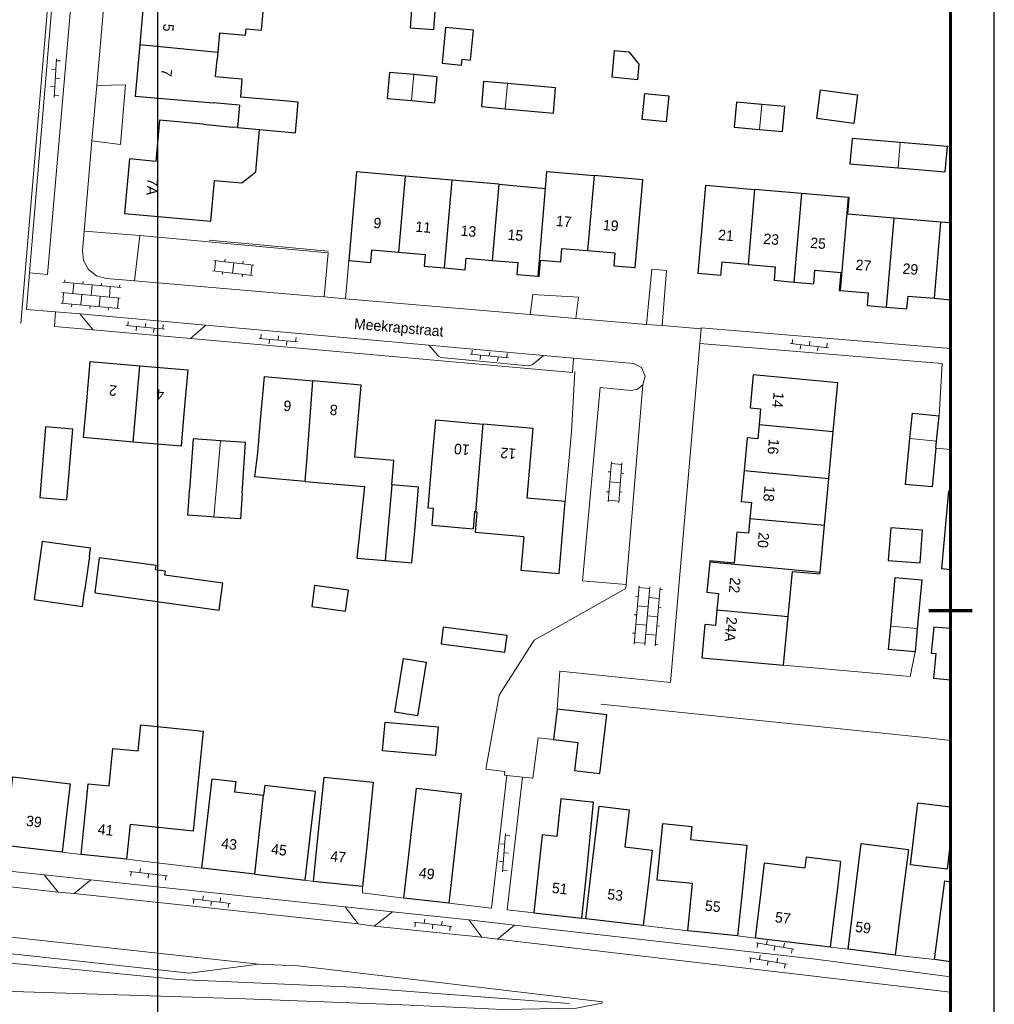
# Model space of a CAD drawing. Extents: x -1000932 to 2054797, y 285738 to 764020.
# Tile 244 of 256: x -167095 to -55582, y 450966 to 563585. Entities that reach past the tile are written whole.
import ezdxf

# ---------------------------------------------------------------- set-up
doc = ezdxf.new("R2010")
doc.units = 0
doc.header["$MEASUREMENT"] = 0
doc.layers.add('--schets pp', color=1, linetype='CONTINUOUS')
doc.layers.add('04H', color=6, linetype='CONTINUOUS', plot=False)
for name, color, linetype, lineweight in [('B01', 1, 'CONTINUOUS', 30), ('B02', 1, 'CONTINUOUS', 30), ('B07', 1, 'CONTINUOUS', 30), ('B08', 1, 'CONTINUOUS', 0), ('B11', 1, 'CONTINUOUS', 30), ('B14', 1, 'CONTINUOUS', 30), ('S02', 7, 'CONTINUOUS', 0), ('T01', 84, 'CONTINUOUS', 0), ('T03', 84, 'CONTINUOUS', 0), ('T04', 84, 'CONTINUOUS', 0), ('T05', 84, 'CONTINUOUS', 0), ('T13', 84, 'CONTINUOUS', 0), ('T22', 7, 'CONTINUOUS', 0), ('V00', 7, 'CONTINUOUS', 0), ('X-XX-AL-TEKENBLAD-KADER-CENTERMARKERING-G', 7, 'CONTINUOUS', 30), ('X-XX-AL-TEKENBLAD-KADER-G', 7, 'CONTINUOUS', 30), ('Z02', 7, 'CONTINUOUS', 0), ('Z06', 7, 'CONTINUOUS', 0)]:
    doc.layers.add(name, color=color, linetype=linetype, lineweight=lineweight)
doc.styles.add('Style-INTL_ISO_EQUAL', font='INTL_ISO_EQUAL.shx')

# ---------------------------------------------------------------- blocks, each defined once
blk = doc.blocks.new('SAL-TEKENBLAD-A0-841×841-SO')
at = {"layer": 'X-XX-AL-TEKENBLAD-KADER-CENTERMARKERING-G', "ltscale": 0.5, "const_width": 0.7, "flags": 128}
blk.add_lwpolyline([(-5, 420.5), (-15, 420.5)], dxfattribs=at)
at = {"layer": 'X-XX-AL-TEKENBLAD-KADER-G', "ltscale": 0.5}
blk.add_line((0, 0), (0, 841), dxfattribs=at)
at = {"layer": 'X-XX-AL-TEKENBLAD-KADER-G', "ltscale": 0.5, "const_width": 0.7, "flags": 128}
blk.add_lwpolyline([(-821, 10), (-10, 10), (-10, 831), (-821, 831), (-821, 10)], close=True, dxfattribs=at)
blk = doc.blocks.new('S026')
at = {"layer": 'S02', "color": 7, "linetype": 'Continuous', "lineweight": 0}
for p, q in [((-0.0004, 0), (0.4396, 0)), ((0.0196, 0.05), (0.0196, 0)), ((0.1196, 0), (0.1196, -0.05)), ((0.2196, 0.05), (0.2196, 0)), ((0.3196, 0), (0.3196, -0.05)), ((0.4196, 0.05), (0.4196, 0))]:
    blk.add_line(p, q, dxfattribs=at)
blk = doc.blocks.new('S024')
at = {"layer": 'S02', "color": 7, "linetype": 'Continuous', "lineweight": 0}
for p, q in [((0, 0.12), (0.67, 0.12)), ((0.02, 0.12), (0.02, 0)), ((0.125, 0.15), (0.125, 0.12)), ((0.23, 0.12), (0.23, 0)), ((0.335, 0.15), (0.335, 0.12)), ((0.44, 0.12), (0.44, 0)), ((0.545, 0.15), (0.545, 0.12)), ((0.65, 0.12), (0.65, 0)), ((0, 0), (0.67, 0)), ((0.125, 0), (0.125, -0.1198)), ((0.335, 0), (0.335, -0.1198)), ((0.545, 0), (0.545, -0.1198)), ((0, -0.1198), (0.67, -0.1198)), ((0.02, -0.1198), (0.02, -0.1498)), ((0.23, -0.1198), (0.23, -0.1498)), ((0.44, -0.1198), (0.44, -0.1498)), ((0.65, -0.1198), (0.65, -0.1498))]:
    blk.add_line(p, q, dxfattribs=at)
blk = doc.blocks.new('S022')
at = {"layer": 'S02', "color": 7, "linetype": 'Continuous', "lineweight": 0}
for p, q in [((0.0308, -0.2299), (0.0308, 0.2301)), ((0.1508, -0.2299), (0.1508, 0.2301)), ((0.0008, 0.1151), (0.0308, 0.1151)), ((0.0308, 0.2101), (0.1508, 0.2101)), ((0.0308, 0.0001), (0.1508, 0.0001)), ((0.1508, 0.1051), (0.1808, 0.1051)), ((0.1508, -0.1047), (0.1808, -0.1047)), ((0.0008, -0.1147), (0.0308, -0.1147)), ((0.0308, -0.2099), (0.1508, -0.2099))]:
    blk.add_line(p, q, dxfattribs=at)
blk = doc.blocks.new('eigendomssituatie')
at = {"layer": '--schets pp', "linetype": 'Continuous', "transparency": 33554495}
h = blk.add_hatch(color=72, dxfattribs=at)
h.dxf.hatch_style = 1
edge = h.paths.add_edge_path()
edge.add_line((-4177, 36691), (18463, 34709))
edge.add_arc((17096, 29904), 4996, -8.0301, 74.11024, ccw=False)
edge.add_line((22042, 29206), (21519, 23075))
edge.add_line((21519, 23075), (20842, 15037))
edge.add_line((20842, 15037), (9221, 16017))
edge.add_line((9221, 16017), (-3884, 17237))
edge.add_line((-3884, 17237), (-5436, 504))
edge.add_line((-5436, 504), (0, 0))
edge.add_line((0, 0), (-2500, -26949))
edge.add_line((-2500, -26949), (-6847, -26546))
edge.add_line((-6847, -26546), (-6943, -27582))
edge.add_line((-6943, -27582), (-9442, -27350))
edge.add_line((-9442, -27350), (-9346, -26314))
edge.add_line((-9346, -26314), (-13692, -25911))
edge.add_line((-13692, -25911), (-13547, -23805))
edge.add_line((-13547, -23805), (-35801, -21685))
edge.add_line((-35801, -21685), (-39085, -21481))
edge.add_line((-39085, -21481), (-35449, 20057))
edge.add_line((-35449, 20057), (-40996, 20385))
edge.add_line((-40996, 20385), (-40395, 23168))
edge.add_arc((-32073, 19914), 8936, 110.35386, 158.64176, ccw=False)
edge.add_line((-35181, 28292), (-16026, 34807))
edge.add_arc((-6099, 10583), 26179, 85.78799, 112.28329, ccw=False)
h = blk.add_hatch(color=140, dxfattribs=at)
h.dxf.hatch_style = 1
h.paths.add_polyline_path([(9221, 16017), (-3884, 17237), (-5436, 504), (0, 0), (-2500, -26949), (-6847, -26546), (-6943, -27582), (-9442, -27350), (-9346, -26314), (-13692, -25911), (-13542, -23750), (-24868, -22700), (-35971, -21670), (-39085, -21481), (-35919, 15171), (-35449, 20057), (-40996, 20385), (-45060, -52868), (-5988, -60874), (-5392, -55500), (3604, -48873)])
at = {"layer": '--schets pp', "color": 72, "linetype": 'Continuous', "const_width": 250}
blk.add_lwpolyline([(-4177, 36691), (18463, 34709, -0.3745828), (22042, 29206), (21519, 23075), (20842, 15037), (9221, 16017), (-3884, 17237), (-5436, 504), (0, 0), (-2500, -26949), (-6847, -26546), (-6943, -27582), (-9442, -27350), (-9346, -26314), (-13692, -25911), (-13547, -23805), (-35801, -21685), (-39085, -21481), (-35449, 20057), (-40996, 20385), (-40395, 23168, -0.2138699), (-35181, 28292), (-16026, 34807, -0.1161254)], format="xyb", close=True, dxfattribs=at)
at = {"layer": '--schets pp', "color": 140, "linetype": 'Continuous', "const_width": 250}
blk.add_lwpolyline([(9221, 16017), (-3884, 17237), (-5436, 504), (0, 0), (-2500, -26949), (-6847, -26546), (-6943, -27582), (-9442, -27350), (-9346, -26314), (-13692, -25911), (-13542, -23750), (-24868, -22700), (-35971, -21670), (-39085, -21481), (-35919, 15171), (-35449, 20057), (-40996, 20385), (-45060, -52868), (-5988, -60874), (-5392, -55500), (3604, -48873)], close=True, dxfattribs=at)

msp = doc.modelspace()

# ---------------------------------------------------------------- linework, layer by layer
at = {"layer": '04H', "linetype": 'Continuous'}
msp.add_lwpolyline([(-299835.6, 649191.091), (-151335.6, 649191.091), (-151335.6, 439191.091), (-299835.6, 439191.091)], close=True, dxfattribs=at)
at = {"layer": 'B01', "flags": 128}
for points in [[(-147904.734, 565653.921), (-152885.734, 566088.921), (-153352.734, 560740.921)], [(-144244.734, 562094.921), (-144437.734, 559880.921)], [(-153352.734, 560740.921), (-153868.734, 554838.921), (-144945.734, 554058.921)], [(-144437.734, 559880.921), (-144510.734, 559038.921)], [(-144679.734, 557101.921), (-144510.734, 559038.921)], [(-136867.734, 554288.921), (-141847.734, 554734.921)], [(-137180.734, 550792.921), (-135553.734, 550644.921), (-135243.734, 554144.921), (-136867.734, 554288.921)], [(-141931.734, 553795.921), (-144945.734, 554058.921)], [(-141931.734, 553795.921), (-142160.734, 551238.921)], [(-146113.734, 551627.921), (-151092.734, 552086.921), (-151528.734, 547364.921), (-154519.734, 547652.921), (-155089.734, 541423.921), (-145237.734, 540530.921), (-144814.734, 545206.921)], [(-146113.734, 551627.921), (-142731.734, 551307.921)], [(-142160.734, 551238.921), (-142731.734, 551307.921)], [(-139662.734, 551014.921), (-137180.734, 550792.921)], [(-106938.734, 544291.921), (-106771.734, 546232.921), (-101380.734, 545766.921)], [(-123008.734, 545690.921), (-128573.734, 546174.921), (-129448.734, 536044.921)], [(-117643.734, 545223.921), (-123008.734, 545690.921)], [(-112278.734, 544756.921), (-117643.734, 545223.921)], [(-102122.734, 537171.921), (-98997.734, 536901.921), (-99123.734, 535439.921), (-96684.734, 535228.921), (-95815.734, 545285.921), (-101380.734, 545766.921)], [(-112278.734, 544756.921), (-106938.734, 544291.921)], [(-83759.734, 535592.921), (-86770.734, 535850.921), (-86900.734, 534323.921), (-89454.734, 534542.921), (-88587.734, 544660.921), (-83023.734, 544177.921)], [(-77658.734, 543711.921), (-83023.734, 544177.921)], [(-72293.734, 543245.921), (-77658.734, 543711.921)], [(-67089.734, 540892.921), (-72351.734, 541343.921), (-72189.734, 543236.921), (-72293.734, 543245.921)], [(-61724.734, 540432.921), (-67089.734, 540892.921)], [(-60582.306, 540334.999), (-61724.734, 540432.921)], [(-129448.734, 536044.921), (-126932.734, 535827.921), (-126808.734, 537262.921), (-123760.734, 536999.921)], [(-107782.734, 534233.921), (-107661.734, 534223.921), (-107499.734, 536093.921), (-105186.734, 535893.921), (-105054.734, 537425.921), (-102122.734, 537171.921)], [(-123760.734, 536999.921), (-120697.734, 536734.921), (-120813.734, 535397.921), (-118510.734, 535198.921)], [(-118510.734, 535198.921), (-116108.734, 534990.921), (-115993.734, 536314.921), (-113030.734, 536058.921)], [(-113030.734, 536058.921), (-110081.734, 535803.921), (-110199.734, 534443.921), (-107782.734, 534233.921)], [(-83759.734, 535592.921), (-80649.734, 535326.921), (-80782.734, 533773.921), (-78526.734, 533579.921)], [(-78526.734, 533579.921), (-76236.734, 533383.921), (-76103.734, 534935.921), (-73142.734, 534681.921), (-73318.734, 532620.921), (-73204.734, 532610.921)], [(-73204.734, 532610.921), (-70003.734, 532336.921), (-70127.734, 530893.921), (-67962.734, 530707.921)], [(-67962.734, 530707.921), (-65578.734, 530503.921), (-65452.734, 531973.921), (-62471.734, 531717.921)], [(-62471.734, 531717.921), (-60582.306, 531556.128)], [(-159463.734, 519528.921), (-159027.734, 524507.921), (-153341.734, 524009.921)], [(-153341.734, 524009.921), (-147862.734, 523529.921), (-148298.734, 518548.921)], [(-139523.734, 517778.921), (-139087.734, 522757.921), (-133551.734, 522273.921)], [(-74018.734, 516489.921), (-73502.734, 522062.921), (-83166.734, 522951.921), (-83514.734, 519186.921), (-82337.734, 519077.921), (-82504.734, 517276.921)], [(-124514.734, 510370.921), (-124270.734, 513159.921), (-128743.734, 513550.921), (-128022.734, 521789.921), (-133551.734, 522273.921)], [(-154103.734, 515281.921), (-159789.734, 515780.921), (-159463.734, 519528.921)], [(-148298.734, 518548.921), (-148629.734, 514800.921), (-154103.734, 515281.921)], [(-139847.734, 514050.921), (-139523.734, 517778.921)], [(-119919.734, 512778.921), (-119481.734, 517808.921), (-114048.734, 517335.921)], [(-104669.734, 508488.921), (-109032.734, 508868.921), (-108338.734, 516838.921), (-114048.734, 517335.921)], [(-82504.734, 517276.921), (-82654.734, 515657.921), (-83866.734, 515769.921), (-84214.734, 512020.921)], [(-74515.734, 511122.921), (-74018.734, 516489.921)], [(-120359.734, 507724.921), (-119919.734, 512778.921)], [(-84214.734, 512020.921), (-84544.734, 508457.921), (-83378.734, 508349.921), (-83545.734, 506544.921)], [(-134436.734, 510776.921), (-127652.734, 510182.921), (-128509.734, 502006.921), (-125271.734, 501723.921)], [(-75013.734, 505754.921), (-74515.734, 511122.921)], [(-60582.306, 500679.633), (-61589.734, 500771.921), (-60771.734, 509689.921), (-60582.306, 509672.565)], [(-109417.734, 504447.921), (-109749.734, 500639.921), (-105386.734, 500259.921), (-104669.734, 508488.921)], [(-83545.734, 506544.921), (-83702.734, 504846.921), (-85036.734, 504970.921), (-85363.734, 501440.921), (-88128.734, 501696.921), (-88141.734, 501556.921)], [(-75510.734, 500386.921), (-75013.734, 505754.921)], [(-88141.734, 501556.921), (-88462.734, 498089.921), (-87151.734, 497967.921), (-87327.734, 496067.921)], [(-79167.734, 495311.921), (-78688.734, 500485.921), (-75528.734, 500192.921), (-75510.734, 500386.921)], [(-87327.734, 496067.921), (-87490.734, 494307.921), (-88699.734, 494419.921), (-89051.734, 490612.921), (-79683.734, 489745.921)], [(-79683.734, 489745.921), (-79167.734, 495311.921)], [(-159562.734, 473058.921), (-159243.734, 476179.921), (-156857.734, 475937.921), (-156421.734, 480235.921), (-153537.734, 479942.921), (-153233.734, 482932.921), (-146088.734, 482205.921), (-146742.734, 475759.921)], [(-168218.734, 474108.921), (-167879.734, 476974.921), (-161330.734, 476195.921), (-161668.734, 473338.921)], [(-145668.734, 471508.921), (-145064.734, 476772.921), (-142361.734, 476461.921), (-142499.734, 475259.921), (-139181.734, 474878.921)], [(-132970.734, 469988.921), (-132253.734, 476936.921), (-126633.734, 476356.921), (-127350.734, 469408.921)], [(-146742.734, 475759.921), (-147247.734, 470785.921), (-154460.734, 471518.921), (-154863.734, 467559.921)], [(-133850.734, 470148.921), (-133255.734, 475313.921), (-139054.734, 475981.921), (-139181.734, 474878.921)], [(-122561.734, 468045.921), (-121686.734, 475672.921)], [(-121686.734, 475672.921), (-116573.734, 475088.921), (-118010.734, 462524.921)], [(-101680.734, 474098.921), (-105167.734, 474478.921), (-105634.734, 470170.921), (-107297.734, 470350.921), (-108264.734, 461417.921)], [(-161668.734, 473338.921), (-162252.734, 468373.921)], [(-160068.734, 468088.921), (-159562.734, 473058.921)], [(-102240.734, 465788.921), (-101439.734, 474074.921), (-101680.734, 474098.921)], [(-101730.734, 465708.921), (-100805.734, 473619.921), (-97344.734, 473213.921), (-97843.734, 468965.921), (-94731.734, 468600.921), (-95160.734, 464948.921)], [(-146242.734, 466540.921), (-145668.734, 471508.921)], [(-93651.734, 470156.921), (-93501.734, 471629.921), (-90208.734, 471294.921), (-90359.734, 469811.921), (-83901.734, 469154.921)], [(-134427.734, 465176.921), (-133850.734, 470148.921)], [(-133481.734, 465017.921), (-132970.734, 469988.921)], [(-90647.734, 459358.921), (-90097.734, 464770.921), (-94157.734, 465182.921), (-93651.734, 470156.921)], [(-162252.734, 468373.921), (-168802.734, 469144.921)], [(-127350.734, 469408.921), (-127860.734, 464439.921)], [(-83901.734, 469154.921), (-84450.734, 463758.921)], [(-71700.734, 462238.921), (-70807.734, 469352.921), (-65412.734, 468656.921), (-66299.734, 461568.921)], [(-154863.734, 467559.921), (-160068.734, 468088.921)], [(-123126.734, 463109.921), (-122561.734, 468045.921)], [(-140204.734, 465843.921), (-146242.734, 466540.921)], [(-82310.734, 463508.921), (-81869.734, 467136.921), (-77248.734, 466574.921)], [(-73162.734, 467316.921), (-73573.734, 463930.921)], [(-140204.734, 465843.921), (-134427.734, 465176.921)], [(-102773.734, 460823.921), (-102240.734, 465788.921)], [(-102310.734, 460747.921), (-101730.734, 465708.921)], [(-127860.734, 464439.921), (-133481.734, 465017.921)], [(-95160.734, 464948.921), (-95741.734, 459979.921)], [(-61763.734, 461029.921), (-61225.734, 465077.921), (-60582.306, 464992.92)], [(-118010.734, 462524.921), (-123126.734, 463109.921)], [(-84450.734, 463758.921), (-84953.734, 458779.921)], [(-82911.734, 458547.921), (-82310.734, 463508.921)], [(-73573.734, 463930.921), (-73750.734, 462468.921)], [(-73750.734, 462468.921), (-74350.734, 457510.921)], [(-72321.734, 457277.921), (-71700.734, 462238.921)], [(-108264.734, 461417.921), (-102773.734, 460823.921)], [(-95741.734, 459979.921), (-102310.734, 460747.921)], [(-66299.734, 461568.921), (-66921.734, 456600.921)], [(-62417.734, 456078.921), (-61763.734, 461029.921)], [(-84953.734, 458779.921), (-90647.734, 459358.921)], [(-74350.734, 457510.921), (-82911.734, 458547.921)], [(-66921.734, 456600.921), (-72321.734, 457277.921)], [(-60582.306, 455836.489), (-62417.734, 456078.921)]]:
    msp.add_lwpolyline(points, dxfattribs=at)
at = {"layer": 'B02', "flags": 128}
for points in [[(-99079.734, 560053.921), (-99358.734, 556995.921)], [(-124793.734, 557561.921), (-125067.734, 554589.921), (-122256.734, 554330.921)], [(-121997.734, 557308.921), (-124793.734, 557561.921)], [(-122256.734, 554330.921), (-119599.734, 554085.921), (-119324.734, 557067.921), (-121997.734, 557308.921)], [(-114016.734, 556519.921), (-114274.734, 553643.921), (-111531.734, 553396.921)], [(-111282.734, 556277.921), (-114016.734, 556519.921)], [(-111531.734, 553396.921), (-106031.734, 552902.921), (-105771.734, 555789.921), (-111282.734, 556277.921)], [(-93122.734, 551908.921), (-95860.734, 552166.921), (-95580.734, 555141.921), (-92840.734, 554890.921), (-93122.734, 551908.921)], [(-85067.734, 554161.921), (-85333.734, 551298.921), (-82436.734, 551029.921)], [(-82189.734, 553902.921), (-85067.734, 554161.921)], [(-82436.734, 551029.921), (-79810.734, 550786.921), (-79543.734, 553663.921), (-82189.734, 553902.921)], [(-71856.734, 549989.921), (-72105.734, 547110.921), (-66597.734, 546633.921)], [(-66349.734, 549521.921), (-71856.734, 549989.921)], [(-66597.734, 546633.921), (-61206.734, 546166.921), (-60955.734, 549062.921)], [(-60955.734, 549062.921), (-66349.734, 549521.921)], [(-65237.734, 515676.921), (-64957.734, 518582.921), (-61908.734, 518292.921)], [(-62188.734, 515394.921), (-61908.734, 518292.921)], [(-161022.734, 516768.921), (-164132.734, 517022.921), (-164792.734, 508933.921), (-161682.734, 508679.921), (-161022.734, 516768.921)], [(-144136.734, 515414.921), (-147248.734, 515627.921), (-147647.734, 509823.921)], [(-141638.734, 509411.921), (-141239.734, 515215.921), (-144136.734, 515414.921)], [(-62267.734, 514574.921), (-62694.734, 510141.921), (-65743.734, 510434.921), (-65237.734, 515676.921)], [(-62267.734, 514574.921), (-62188.734, 515394.921)], [(-121902.734, 505122.921), (-121466.734, 510103.921), (-124514.734, 510370.921)], [(-147701.734, 509031.921), (-147647.734, 509823.921)], [(-141638.734, 509411.921), (-141803.734, 507009.921)], [(-125271.734, 501723.921), (-122223.734, 501456.921), (-121902.734, 505122.921)], [(-67433.734, 494224.921), (-66920.734, 499788.921), (-63880.734, 499508.921), (-64393.734, 493942.921)], [(-67680.734, 491548.921), (-67433.734, 494224.921)], [(-64393.734, 493942.921), (-64640.734, 491268.921)], [(-64640.734, 491268.921), (-67680.734, 491548.921)], [(-62268.734, 491085.921), (-62523.734, 488268.921), (-60582.306, 488093.324)], [(-106009.734, 481243.921), (-103246.734, 480911.921), (-103628.734, 477705.921), (-100725.734, 477360.921), (-99928.734, 484058.921), (-105594.734, 484732.921)], [(-105594.734, 484732.921), (-106009.734, 481243.921)], [(-125582.734, 479971.921), (-125293.734, 483241.921), (-119225.734, 482704.921), (-119514.734, 479435.921), (-125582.734, 479971.921)], [(-60582.306, 469718.858), (-60972.734, 466415.921), (-65162.734, 466910.921), (-64329.734, 473957.921)]]:
    msp.add_lwpolyline(points, dxfattribs=at)
at = {"layer": 'B07', "flags": 128}
for points in [[(-153352.734, 560740.921), (-144437.734, 559880.921)], [(-142160.734, 551238.921), (-139662.734, 551014.921)], [(-123008.734, 545690.921), (-123760.734, 536999.921)], [(-117643.734, 545223.921), (-118510.734, 535198.921)], [(-101380.734, 545766.921), (-102122.734, 537171.921)], [(-112278.734, 544756.921), (-113030.734, 536058.921)], [(-107782.734, 534233.921), (-106938.734, 544291.921)], [(-83023.734, 544177.921), (-83759.734, 535592.921)], [(-77658.734, 543711.921), (-78526.734, 533579.921)], [(-72293.734, 543245.921), (-73204.734, 532610.921)], [(-67089.734, 540892.921), (-67962.734, 530707.921)], [(-61724.734, 540432.921), (-62471.734, 531717.921)], [(-154103.734, 515281.921), (-153341.734, 524009.921)], [(-134436.734, 510776.921), (-134194.734, 513554.921), (-133551.734, 522273.921)], [(-114900.734, 507280.921), (-114048.734, 517335.921)], [(-82504.734, 517276.921), (-74018.734, 516489.921)], [(-84214.734, 512020.921), (-74515.734, 511122.921)], [(-124514.734, 510370.921), (-125271.734, 501723.921)], [(-83545.734, 506544.921), (-75013.734, 505754.921)], [(-88141.734, 501556.921), (-75510.734, 500386.921)], [(-87327.734, 496067.921), (-79167.734, 495311.921)], [(-140204.734, 465843.921), (-139181.734, 474878.921)]]:
    msp.add_lwpolyline(points, dxfattribs=at)
at = {"layer": 'B08', "flags": 128}
for points in [[(-122256.734, 554330.921), (-121997.734, 557308.921)], [(-111531.734, 553396.921), (-111282.734, 556277.921)], [(-82436.734, 551029.921), (-82189.734, 553902.921)], [(-66597.734, 546633.921), (-66349.734, 549521.921)], [(-144136.734, 515414.921), (-144875.734, 506699.921)], [(-65237.734, 515676.921), (-62188.734, 515394.921)], [(-67433.734, 494224.921), (-64393.734, 493942.921)]]:
    msp.add_lwpolyline(points, dxfattribs=at)
at = {"layer": 'B11', "flags": 128}
for points in [[(-144244.734, 562094.921), (-141252.734, 561833.921), (-141189.734, 562553.921), (-139410.734, 562397.921), (-139225.734, 564492.921)], [(-144679.734, 557101.921), (-141659.734, 556830.921), (-141847.734, 554734.921)], [(-144814.734, 545206.921), (-141681.734, 544923.921), (-140093.734, 546194.921), (-139662.734, 551014.921)], [(-137874.734, 511077.921), (-140173.734, 511284.921), (-139847.734, 514050.921)], [(-134436.734, 510776.921), (-137874.734, 511077.921)], [(-114900.734, 507280.921), (-115049.734, 507293.921), (-115221.734, 505318.921), (-119906.734, 505726.921), (-119736.734, 507670.921), (-120359.734, 507724.921)], [(-109417.734, 504447.921), (-114955.734, 504924.921), (-114767.734, 507268.921), (-114900.734, 507280.921)], [(-73162.734, 467316.921), (-77100.734, 467794.921), (-77248.734, 466574.921)]]:
    msp.add_lwpolyline(points, dxfattribs=at)
at = {"layer": 'B14', "flags": 128}
for points in [[(-119313.734, 567691.921), (-122030.734, 567889.921), (-122419.734, 562647.921), (-119701.734, 562449.921), (-119313.734, 567691.921)], [(-118774.734, 558609.921), (-116540.734, 558399.921), (-116477.734, 559066.921), (-115498.734, 558974.921), (-115178.734, 562387.921), (-118391.734, 562689.921), (-118774.734, 558609.921)], [(-99079.734, 560053.921), (-97408.734, 559920.921), (-96246.734, 558514.921), (-96420.734, 556711.921), (-99358.734, 556995.921)], [(-75903.734, 552279.921), (-75473.734, 555563.921), (-71220.734, 555006.921), (-71650.734, 551722.921), (-75903.734, 552279.921)], [(-145188.734, 506720.921), (-147842.734, 506922.921), (-147701.734, 509031.921)], [(-141803.734, 507009.921), (-141839.734, 506490.921), (-144875.734, 506699.921)], [(-144875.734, 506699.921), (-145188.734, 506720.921)], [(-67713.734, 501719.921), (-64074.734, 501452.921), (-63799.734, 505198.921), (-67438.734, 505465.921), (-67713.734, 501719.921)], [(-159107.734, 502203.921), (-158978.734, 503126.921), (-164513.734, 503899.921), (-165440.734, 497257.921)], [(-159107.734, 502203.921), (-159667.734, 498190.921)], [(-158439.734, 498019.921), (-144273.734, 496041.921), (-143843.734, 499120.921), (-150485.734, 500047.921), (-150422.734, 500497.921), (-151564.734, 500656.921), (-151496.734, 501141.921), (-157972.734, 502045.921)], [(-158439.734, 498019.921), (-157972.734, 502045.921)], [(-165440.734, 497257.921), (-159905.734, 496484.921), (-159667.734, 498190.921)], [(-129804.734, 495938.921), (-129475.734, 498320.921), (-133344.734, 498854.921), (-133673.734, 496472.921), (-129804.734, 495938.921)], [(-111332.734, 493134.921), (-118634.734, 494085.921), (-118883.734, 492179.921), (-111581.734, 491228.921), (-111332.734, 493134.921)], [(-60582.306, 493967.216), (-62517.734, 494116.921), (-62788.734, 491132.921), (-62268.734, 491085.921)], [(-123189.734, 490506.921), (-120604.734, 490088.921), (-121592.734, 483975.921), (-124176.734, 484392.921), (-123189.734, 490506.921)], [(-60582.306, 473515.206), (-64329.734, 473957.921)]]:
    msp.add_lwpolyline(points, dxfattribs=at)
at = {"layer": 'T01', "flags": 128}
for points in [[(-103975.734, 516458.921), (-104669.734, 508488.921)], [(-123126.734, 463109.921), (-127870.734, 463708.921), (-127860.734, 464439.921)]]:
    msp.add_lwpolyline(points, dxfattribs=at)
at = {"layer": 'T03', "flags": 128}
for points in [[(-103975.734, 516458.921), (-103580.734, 523361.921)], [(-118010.734, 462524.921), (-113112.734, 461968.921), (-111347.734, 477140.921)]]:
    msp.add_lwpolyline(points, dxfattribs=at)
at = {"layer": 'T04', "flags": 128}
for points in [[(-163546.734, 569387.921), (-166963.734, 528852.921)], [(-153354.734, 538892.921), (-159730.734, 539396.921)]]:
    msp.add_lwpolyline(points, dxfattribs=at)
at = {"layer": 'T05', "flags": 128}
for points in [[(-60582.306, 549031.425), (-60955.734, 549062.921)], [(-131764.734, 537107.921), (-145433.734, 538364.921)], [(-79683.734, 489745.921), (-65215.734, 488446.921), (-64640.734, 491268.921)], [(-100613.734, 485307.921), (-63522.734, 481469.921)], [(-63522.734, 481469.921), (-60582.306, 481155.668)], [(-160068.734, 468088.921), (-162252.734, 468373.921)], [(-90647.734, 459358.921), (-95741.734, 459979.921)], [(-72321.734, 457277.921), (-74350.734, 457510.921)]]:
    msp.add_lwpolyline(points, dxfattribs=at)
at = {"layer": 'T13', "flags": 128}
msp.add_lwpolyline([(-104222.734, 451061.921), (-128978.734, 452943.921), (-149000.734, 453799.921), (-168484.734, 455715.921), (-187732.734, 458159.921)], dxfattribs=at)
at = {"layer": 'T22', "flags": 128}
for points in [[(-155571.734, 549320.921), (-154974.734, 556122.921)], [(-94754.734, 535061.921), (-93072.734, 534916.921)], [(-103160.734, 531844.921), (-108390.734, 532152.921)], [(-95366.734, 528738.921), (-93600.734, 528588.921)]]:
    msp.add_lwpolyline(points, dxfattribs=at)
at = {"layer": 'V00', "flags": 128}
for points in [[(-165976.734, 534613.921), (-163910.734, 534458.921), (-159957.734, 580181.921)], [(-160879.734, 578518.921), (-162370.734, 577383.921), (-165976.734, 534613.921)], [(-158269.734, 556065.921), (-157344.734, 566619.921)], [(-158825.734, 549725.921), (-158269.734, 556065.921)], [(-158269.734, 556065.921), (-154974.734, 556122.921)], [(-159730.734, 539396.921), (-158825.734, 549725.921)], [(-158825.734, 549725.921), (-155571.734, 549320.921)], [(-159923.734, 537199.921), (-159730.734, 539396.921)], [(-153955.734, 533709.921), (-153354.734, 538892.921)], [(-153354.734, 538892.921), (-131782.734, 536908.921), (-132238.734, 531867.921)], [(-157186.734, 533983.921), (-158311.065, 534297.084), (-159227.568, 535019.726), (-159794.371, 536039.983), (-159923.734, 537199.921)], [(-129820.734, 531662.921), (-129448.734, 536044.921)], [(-94754.734, 535061.921), (-95366.734, 528738.921)], [(-165976.734, 534613.921), (-166327.734, 530447.921), (-162988.734, 530174.921)], [(-153955.734, 533709.921), (-157186.734, 533983.921)], [(-93072.734, 534916.921), (-93600.734, 528588.921)], [(-153955.734, 533709.921), (-133509.734, 531975.921)], [(-133509.734, 531975.921), (-132238.734, 531867.921)], [(-132238.734, 531867.921), (-129820.734, 531662.921)], [(-129820.734, 531662.921), (-108685.734, 529868.921)], [(-108685.734, 529868.921), (-108390.734, 532152.921)], [(-103464.734, 529425.921), (-103160.734, 531844.921)], [(-158705.734, 528115.921), (-163106.734, 528508.921), (-162988.734, 530174.921)], [(-162988.734, 530174.921), (-160195.734, 529924.921)], [(-160195.734, 529924.921), (-145801.734, 528635.921)], [(-160195.734, 529924.921), (-158705.734, 528115.921)], [(-108685.734, 529868.921), (-103464.734, 529425.921)], [(-103464.734, 529425.921), (-95366.734, 528738.921)], [(-145801.734, 528635.921), (-147541.734, 527117.921)], [(-120289.734, 526351.921), (-145801.734, 528635.921)], [(-93600.734, 528588.921), (-89120.734, 528208.921)], [(-89120.734, 528208.921), (-89264.734, 526539.921)], [(-89120.734, 528208.921), (-89110.734, 528358.921), (-60582.306, 525995.22)], [(-147541.734, 527117.921), (-158705.734, 528115.921)], [(-103721.734, 524868.921), (-103862.734, 523214.921), (-147541.734, 527117.921)], [(-107152.734, 525175.921), (-108475.734, 524093.921), (-108869.734, 524012.921), (-118918.734, 524951.921), (-119179.734, 525088.921), (-120289.734, 526351.921)], [(-120289.734, 526351.921), (-107152.734, 525175.921)], [(-89264.734, 526539.921), (-92620.734, 487758.921), (-105279.734, 489077.921), (-105594.734, 484732.921)], [(-61908.734, 518292.921), (-61540.734, 524278.921), (-89264.734, 526539.921)], [(-107152.734, 525175.921), (-103721.734, 524868.921)], [(-96871.734, 524257.921), (-103721.734, 524868.921)], [(-95810.734, 521810.921), (-95513.117, 522820.092), (-95931.666, 523785.4), (-96871.734, 524257.921)], [(-97124.734, 521184.921), (-100694.734, 521533.921), (-102693.734, 499409.921), (-97691.734, 498987.921)], [(-97691.734, 498987.921), (-95810.734, 521810.921)], [(-95810.734, 521810.921), (-96389.239, 521333.157), (-97124.734, 521184.921)], [(-60582.306, 514420.439), (-62267.734, 514574.921)], [(-97691.734, 498987.921), (-97730.734, 498518.921), (-108221.734, 492623.921), (-112238.734, 486315.921), (-113751.734, 477874.921), (-111583.734, 477612.921), (-111632.734, 477171.921), (-111347.734, 477140.921)], [(-106009.734, 481243.921), (-107753.734, 481435.921), (-108383.734, 476817.921), (-109556.734, 476945.921)], [(-109556.734, 476945.921), (-111347.734, 477140.921)], [(-108264.734, 461417.921), (-111311.734, 461763.921), (-109556.734, 476945.921)], [(-164274.734, 465783.921), (-171152.734, 466513.921), (-181704.734, 467721.921), (-183729.734, 466103.921)], [(-146242.734, 466540.921), (-154863.734, 467559.921)], [(-162678.734, 463791.921), (-183729.734, 466103.921)], [(-164274.734, 465783.921), (-158939.734, 465216.921)], [(-162678.734, 463791.921), (-164274.734, 465783.921)], [(-158939.734, 465216.921), (-160867.734, 463626.921)], [(-158939.734, 465216.921), (-129866.734, 462131.921)], [(-133481.734, 465017.921), (-134427.734, 465176.921)], [(-160867.734, 463626.921), (-162678.734, 463791.921)], [(-128360.734, 460160.921), (-160867.734, 463626.921)], [(-201087.734, 462756.921), (-192596.734, 459639.921), (-169040.734, 456858.921), (-147671.734, 454534.921), (-139779.734, 455574.921)], [(-201087.734, 462756.921), (-183975.734, 460502.921), (-173002.734, 459163.921), (-139779.734, 455574.921)], [(-129866.734, 462131.921), (-124451.734, 461556.921)], [(-128360.734, 460160.921), (-129866.734, 462131.921)], [(-124451.734, 461556.921), (-126522.734, 459920.921)], [(-115704.734, 460617.921), (-124451.734, 461556.921)], [(-115704.734, 460617.921), (-110463.734, 460026.921)], [(-114201.734, 458636.921), (-115704.734, 460617.921)], [(-102773.734, 460823.921), (-102310.734, 460747.921)], [(-126522.734, 459920.921), (-128360.734, 460160.921)], [(-114201.734, 458636.921), (-126522.734, 459920.921)], [(-110463.734, 460026.921), (-112412.734, 458433.921)], [(-60582.306, 454110.9), (-76350.734, 456178.921), (-110463.734, 460026.921)], [(-112412.734, 458433.921), (-114201.734, 458636.921)], [(-60582.306, 452342.142), (-112412.734, 458433.921)], [(-82911.734, 458547.921), (-84953.734, 458779.921)], [(-62417.734, 456078.921), (-66921.734, 456600.921)], [(-188347.734, 453317.921), (-187657.734, 453190.921), (-182581.734, 452790.921), (-169064.734, 452467.921), (-141284.734, 451589.921), (-123299.734, 450910.921), (-111801.734, 450382.921), (-103398.734, 450525.921), (-100480.734, 451083.921), (-100408.734, 451259.921), (-135221.734, 455368.921), (-139779.734, 455574.921)]]:
    msp.add_lwpolyline(points, dxfattribs=at)

# ---------------------------------------------------------------- block references
at = {"layer": '--schets pp', "linetype": 'Continuous'}
msp.add_blockref('eigendomssituatie', (-183889.995, 554308.852), dxfattribs=at)
at = {"layer": 'S02'}
for name, p, xscale, yscale, zscale, rotation in [('S026', (-162901.734, 559092.921), 10000, 10000, 10000, 266.9631310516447), ('S022', (-142766.734, 534288.921), 10000, 10000, 10000, 83.22321716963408), ('S024', (-155590.734, 531748.921), 10000, 10000, 10000, 174.7225939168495), ('S026', (-154908.734, 528589.921), 10000, 10000, 10000, 354.7225939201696), ('S026', (-139698.734, 527132.921), 10000, 10000, 10000, 354.7225939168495), ('S026', (-78918.734, 526548.921), 10000, 10000, 10000, 353.5712522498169), ('S026', (-115549.734, 525311.921), 10000, 10000, 10000, 354.7225939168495), ('S022', (-99874.734, 510740.921), 10000, 10000, 10000, 355.2981916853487), ('S024', (-95579.734, 492057.921), 10000, 10000, 10000, 85.06501407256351), ('S026', (-111508.734, 470485.921), 9999.999999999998, 9999.999999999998, 9999.999999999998, 265.5265935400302), ('S026', (-150170.734, 465643.921), 10000, 10000, 10000, 173.2801201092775), ('S026', (-142984.734, 462502.921), 10000, 10000, 10000, 173.2801201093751), ('S026', (-117640.734, 459848.921), 10000, 10000, 10000, 173.2801201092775), ('S026', (-78509.734, 457257.921), 10000, 10000, 10000, 170.4999894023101), ('S026', (-79299.734, 455563.921), 10000, 10000, 10000, 170.4999894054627)]:
    msp.add_blockref(name, p, dxfattribs=dict(at, xscale=xscale, yscale=yscale, zscale=zscale, rotation=rotation))
at = {"layer": 'X-XX-AL-TEKENBLAD-KADER-G', "ltscale": 0.5, "xscale": 500, "yscale": 500, "zscale": 500}
msp.add_blockref('SAL-TEKENBLAD-A0-841×841-SO', (-55582.306, 285738.49), dxfattribs=at)

# ---------------------------------------------------------------- texts
at = {"layer": 'Z02', "style": 'Style-INTL_ISO_EQUAL'}
for s, rotation, p in [('5', 265.00791883, (-150636.734, 563164.921)), ('7', 265.00791883, (-150840.734, 558012.921)), ('7A', 265.00791884, (-152451.734, 545497.921)), ('9', 355.06501407, (-126663.734, 539759.921)), ('17', 355.06501408, (-105773.734, 539996.921)), ('19', 355.06501407, (-100408.734, 539532.921)), ('11', 355.06501408, (-121858.734, 539344.921)), ('13', 355.06501407, (-116681.734, 538883.921)), ('15', 355.06501407, (-111316.734, 538419.921)), ('21', 355.12211914, (-87224.734, 538398.921)), ('23', 355.12211914, (-82046.734, 537955.921)), ('25', 355.12211914, (-76681.734, 537494.921)), ('27', 355.12211914, (-71492.734, 534973.921)), ('29', 355.12211914, (-66124.734, 534540.921)), ('2', 175.00791883, (-155918.734, 521725.921)), ('4', 175.00791883, (-150535.734, 521254.921)), ('14', 264.72259392, (-80833.734, 521023.921)), ('6', 175.00791883, (-135969.734, 519975.921)), ('8', 175.00791883, (-130670.734, 519511.921)), ('10', 175.00791883, (-115570.734, 514958.921)), ('16', 264.72259392, (-81363.734, 515692.921)), ('12', 175.00791883, (-110257.734, 514496.921)), ('18', 264.72259392, (-81863.734, 510290.921)), ('20', 264.72259392, (-82523.734, 504996.921)), ('22', 264.72259392, (-85790.734, 499826.921)), ('24A', 264.72259392, (-86185.734, 495328.921)), ('39', 353.28012011, (-166415.734, 471380.921)), ('41', 354.20389934, (-158207.734, 470412.921)), ('43', 353.39396584, (-144082.734, 468807.921)), ('45', 353.39396585, (-138373.734, 468148.921)), ('47', 354.1469087, (-131597.734, 467336.921)), ('49', 353.4574399, (-121464.734, 465435.921)), ('51', 353.799029, (-106245.734, 463713.921)), ('53', 353.33703637, (-99915.734, 462984.921)), ('55', 354.20389935, (-88732.734, 461676.921)), ('57', 353.10945168, (-80728.734, 460360.921)), ('59', 352.87498365, (-71556.734, 459259.921))]:
    msp.add_text(s, height=1200, rotation=rotation, dxfattribs=at).set_placement(p)
at = {"layer": 'Z06', "style": 'Style-INTL_ISO_EQUAL'}
msp.add_text('Meekrapstraat', height=1200, rotation=354.95083353, dxfattribs=at).set_placement((-128880.734, 528234.921))

doc.saveas('drawing.dxf')
